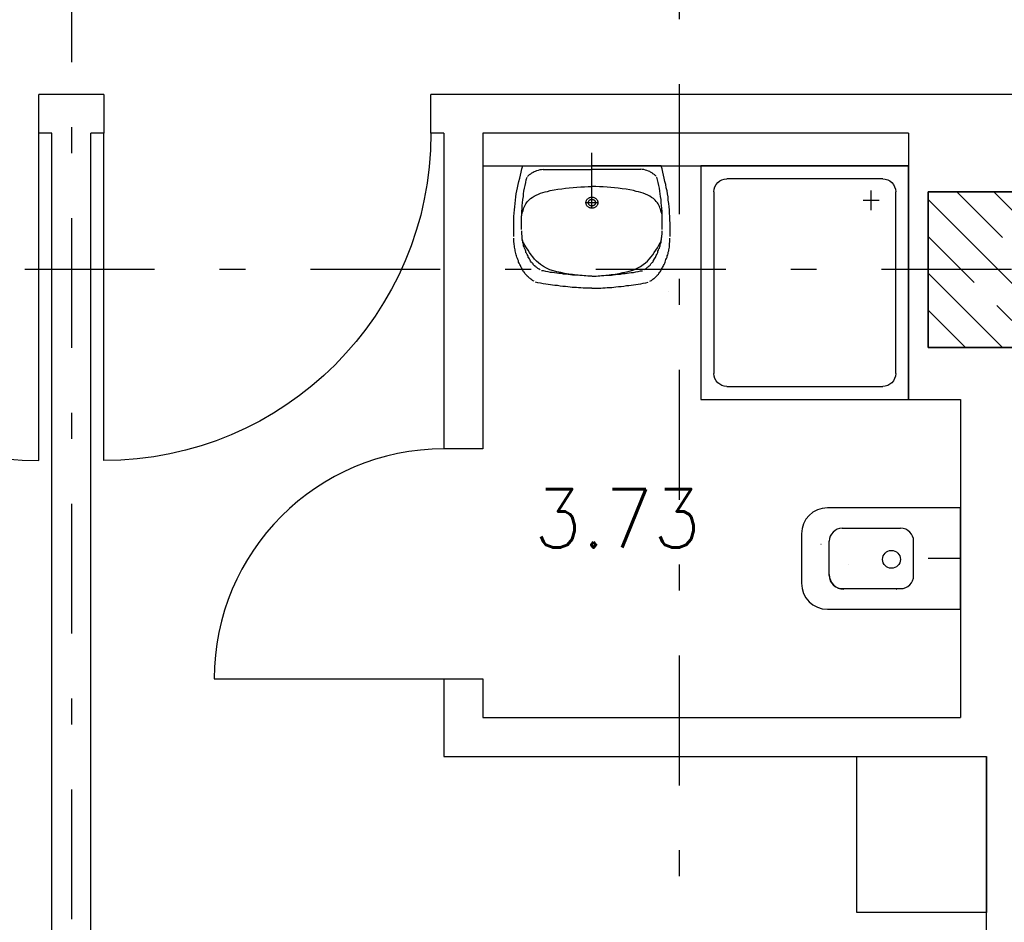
# Model space of a CAD drawing. Extents: x -1702.1 to -1638.5, y 1185.1 to 1220.8.
# Tile 14 of 50: x -1683.2 to -1679.4, y 1195.4 to 1198.9. Entities that reach past the tile are written whole.
import ezdxf
from ezdxf.enums import TextEntityAlignment as Align

# ---------------------------------------------------------------- set-up
doc = ezdxf.new("R2010")
doc.units = 0
doc.header["$MEASUREMENT"] = 0
doc.linetypes.add('DASHDOT', pattern=[1, 0.5, -0.25, 0, -0.25])
doc.linetypes.add('HIDDEN', pattern=[0.375, 0.25, -0.125])
doc.layers.get('0').update_dxf_attribs({"linetype": 'CONTINUOUS'})
for name, color, linetype in [('13', 94, 'CONTINUOUS'), ('18', 5, 'CONTINUOUS'), ('3', 6, 'CONTINUOUS'), ('45', 132, 'CONTINUOUS'), ('48', 33, 'CONTINUOUS'), ('54', 253, 'CONTINUOUS'), ('8', 1, 'CONTINUOUS')]:
    doc.layers.add(name, color=color, linetype=linetype)
doc.styles.add('ROMANS', font='ROMANS', dxfattribs={"height": 0.2})

msp = doc.modelspace()

# ---------------------------------------------------------------- linework, layer by layer
at = {"linetype": 'Continuous'}
for p, q in [((-1680.9716, 1198.16028, 0.21561), (-1680.9716, 1198.35284, 0.21561)), ((-1679.5516, 1196.78988, 0.21561), (-1679.67603, 1196.78988, 0.21561))]:
    msp.add_line(p, q, dxfattribs=at)
at = {"linetype": 'Continuous', "elevation": 0.21561}
msp.add_lwpolyline([(-1680.6776, 1197.81701), (-1680.6776, 1197.81701), (-1680.6776, 1197.81701), (-1680.6776, 1197.81701)], close=True, dxfattribs=at)
at = {"layer": '13', "linetype": 'Continuous'}
for p, q in [((-1682.8516, 1198.57739, 0.21561), (-1683.1016, 1198.57739, 0.21561)), ((-1677.1616, 1198.57739, 0.21561), (-1681.5916, 1198.57739, 0.21561)), ((-1683.0516, 1198.42739, 0.21561), (-1683.1016, 1198.42739, 0.21561)), ((-1683.0516, 1188.89239, 0.0206), (-1683.0516, 1198.42739, 0.0206)), ((-1682.9016, 1188.89239, 0.0206), (-1682.9016, 1198.42739, 0.0206)), ((-1682.8516, 1198.42739, 0.21561), (-1682.9016, 1198.42739, 0.21561)), ((-1681.5416, 1198.42739, 0.21561), (-1681.5916, 1198.42739, 0.21561)), ((-1681.5416, 1198.42739, 0.21561), (-1681.5416, 1197.21239, 0.21561)), ((-1679.7516, 1198.42739, 0.21561), (-1681.3916, 1198.42739, 0.21561)), ((-1681.3916, 1198.42739, 0.21561), (-1681.3916, 1197.21239, 0.21561)), ((-1679.7516, 1198.42739, 0.21561), (-1679.7516, 1197.40239, 0.21561)), ((-1681.3916, 1198.30239, 0.21561), (-1679.7516, 1198.30239, 0.21561)), ((-1679.7516, 1197.40239, 0.21561), (-1679.5516, 1197.40239, 0.21561)), ((-1679.5516, 1197.40239, 0.21561), (-1679.5516, 1196.17739, 0.21561)), ((-1681.5416, 1196.32739, 0.21561), (-1681.5416, 1196.02739, 0.21561)), ((-1681.3916, 1196.32739, 0.21561), (-1681.3916, 1196.17739, 0.21561)), ((-1681.3916, 1196.17739, 0.21561), (-1679.5516, 1196.17739, 0.21561)), ((-1681.5416, 1196.02739, 0.21561), (-1679.4516, 1196.02739, 0.21561)), ((-1679.4516, 1191.43184, 0.0206), (-1679.4516, 1196.02739, 0.0206))]:
    msp.add_line(p, q, dxfattribs=at)
at = {"layer": '13', "linetype": 'Continuous', "elevation": 0.21561}
for points in [[(-1683.1016, 1198.42739), (-1683.1016, 1198.42739), (-1683.1016, 1198.42739), (-1683.1016, 1198.57739)], [(-1682.8516, 1198.57739), (-1682.8516, 1198.42739), (-1682.8516, 1198.42739), (-1682.8516, 1198.42739)], [(-1681.5916, 1198.42739), (-1681.5916, 1198.42739), (-1681.5916, 1198.42739), (-1681.5916, 1198.57739)], [(-1681.3916, 1197.21239), (-1681.5416, 1197.21239), (-1681.5416, 1197.21239), (-1681.5416, 1197.21239)], [(-1681.5416, 1196.32739), (-1681.5416, 1196.32739), (-1681.5416, 1196.32739), (-1681.3916, 1196.32739)]]:
    msp.add_lwpolyline(points, dxfattribs=at)
at = {"layer": '18', "linetype": 'Continuous'}
for p, q in [((-1683.1016, 1197.16739, 0.21561), (-1683.1016, 1198.42739, 0.21561)), ((-1682.8516, 1197.16739, 0.21561), (-1682.8516, 1198.42739, 0.21561)), ((-1682.4266, 1196.32739, 0.21561), (-1681.5416, 1196.32739, 0.21561))]:
    msp.add_line(p, q, dxfattribs=at)
for centre, radius, start, end in [((-1683.1016, 1198.42739, 0.215612), 1.26, 180, 270), ((-1681.5416, 1196.32739, 0.215612), 0.885, 90, 180)]:
    msp.add_arc(centre, radius, start, end, dxfattribs=at)
at = {"layer": '18', "linetype": 'Continuous', "extrusion": (0, 0, -1)}
msp.add_arc((1682.8516, 1198.42739, -0.215612), 1.26, 180, 270, dxfattribs=at)
at = {"layer": '3', "linetype": 'Continuous', "elevation": 0.0206}
for points in [[(-1679.0766, 1198.20239), (-1679.0766, 1197.60239), (-1679.6766, 1197.60239), (-1679.6766, 1198.20239)], [(-1679.6766, 1198.20239), (-1679.6766, 1197.60239), (-1679.0766, 1197.60239), (-1679.0766, 1198.20239)]]:
    msp.add_lwpolyline(points, close=True, dxfattribs=at)
at = {"layer": '45', "linetype": 'Continuous'}
for p, q in [((-1680.9716, 1198.33118, 0.21561), (-1680.97161, 1198.33118, 0.21561)), ((-1681.24678, 1198.26617, 0.21561), (-1681.24476, 1198.27824, 0.21561)), ((-1681.24476, 1198.27824, 0.21561), (-1681.24175, 1198.29032, 0.21561)), ((-1681.24175, 1198.29032, 0.21561), (-1681.23773, 1198.30239, 0.21561)), ((-1681.23773, 1198.30239, 0.21561), (-1680.9716, 1198.30239, 0.21561)), ((-1681.2066, 1198.27174, 0.21561), (-1681.20459, 1198.2736, 0.21561)), ((-1681.20459, 1198.2736, 0.21561), (-1681.20259, 1198.27545, 0.21561)), ((-1681.20259, 1198.27545, 0.21561), (-1681.19958, 1198.27638, 0.21561)), ((-1681.19958, 1198.27638, 0.21561), (-1681.19756, 1198.27824, 0.21561)), ((-1681.19756, 1198.27824, 0.21561), (-1681.19455, 1198.2801, 0.21561)), ((-1681.19455, 1198.2801, 0.21561), (-1681.18953, 1198.28196, 0.21561)), ((-1681.18953, 1198.28196, 0.21561), (-1681.1835, 1198.28474, 0.21561)), ((-1681.1835, 1198.28474, 0.21561), (-1681.17748, 1198.28567, 0.21561)), ((-1681.17748, 1198.28567, 0.21561), (-1681.17145, 1198.28753, 0.21561)), ((-1681.17145, 1198.28753, 0.21561), (-1681.16543, 1198.28846, 0.21561)), ((-1681.16543, 1198.28846, 0.21561), (-1681.1594, 1198.28939, 0.21561)), ((-1681.1594, 1198.28846, 0.21561), (-1680.9716, 1198.28846, 0.21561)), ((-1680.70545, 1198.30239, 0.21561), (-1680.9716, 1198.30239, 0.21561)), ((-1680.7838, 1198.28846, 0.21561), (-1680.9716, 1198.28846, 0.21561)), ((-1680.77777, 1198.28846, 0.21561), (-1680.7838, 1198.28939, 0.21561)), ((-1680.77174, 1198.28753, 0.21561), (-1680.77777, 1198.28846, 0.21561)), ((-1680.76571, 1198.28567, 0.21561), (-1680.77174, 1198.28753, 0.21561)), ((-1680.75968, 1198.28474, 0.21561), (-1680.76571, 1198.28567, 0.21561)), ((-1680.75367, 1198.28196, 0.21561), (-1680.75968, 1198.28474, 0.21561)), ((-1680.74864, 1198.2801, 0.21561), (-1680.75367, 1198.28196, 0.21561)), ((-1680.74563, 1198.27824, 0.21561), (-1680.74864, 1198.2801, 0.21561)), ((-1680.74362, 1198.27638, 0.21561), (-1680.74563, 1198.27824, 0.21561)), ((-1680.74061, 1198.27545, 0.21561), (-1680.74362, 1198.27638, 0.21561)), ((-1680.7386, 1198.2736, 0.21561), (-1680.74061, 1198.27545, 0.21561)), ((-1680.7366, 1198.27174, 0.21561), (-1680.7386, 1198.2736, 0.21561)), ((-1680.70144, 1198.29032, 0.21561), (-1680.70545, 1198.30239, 0.21561)), ((-1680.69843, 1198.27824, 0.21561), (-1680.70144, 1198.29032, 0.21561)), ((-1680.69642, 1198.26617, 0.21561), (-1680.69843, 1198.27824, 0.21561)), ((-1679.7516, 1198.30239, 0.21561), (-1680.5516, 1198.30239, 0.21561)), ((-1680.5516, 1198.30239, 0.21561), (-1680.5516, 1197.40239, 0.21561)), ((-1679.7516, 1197.40239, 0.21561), (-1679.7516, 1198.30239, 0.21561)), ((-1681.2558, 1198.22994, 0.21561), (-1681.2528, 1198.24202, 0.21561)), ((-1681.2528, 1198.24202, 0.21561), (-1681.24979, 1198.25409, 0.21561)), ((-1681.24979, 1198.25409, 0.21561), (-1681.24678, 1198.26617, 0.21561)), ((-1681.22869, 1198.22623, 0.21561), (-1681.22669, 1198.23737, 0.21561)), ((-1681.22669, 1198.23737, 0.21561), (-1681.22468, 1198.24852, 0.21561)), ((-1681.22468, 1198.24852, 0.21561), (-1681.22166, 1198.25874, 0.21561)), ((-1681.21966, 1198.26152, 0.21561), (-1681.21765, 1198.26339, 0.21561)), ((-1681.21765, 1198.26339, 0.21561), (-1681.21565, 1198.26525, 0.21561)), ((-1681.21565, 1198.26525, 0.21561), (-1681.21363, 1198.2671, 0.21561)), ((-1681.21363, 1198.2671, 0.21561), (-1681.21162, 1198.26895, 0.21561)), ((-1681.21162, 1198.26895, 0.21561), (-1681.20962, 1198.26988, 0.21561)), ((-1681.20962, 1198.26988, 0.21561), (-1681.2066, 1198.27174, 0.21561)), ((-1680.73358, 1198.26988, 0.21561), (-1680.7366, 1198.27174, 0.21561)), ((-1680.73157, 1198.26895, 0.21561), (-1680.73358, 1198.26988, 0.21561)), ((-1680.72956, 1198.2671, 0.21561), (-1680.73157, 1198.26895, 0.21561)), ((-1680.72755, 1198.26525, 0.21561), (-1680.72956, 1198.2671, 0.21561)), ((-1680.72554, 1198.26339, 0.21561), (-1680.72755, 1198.26525, 0.21561)), ((-1680.72354, 1198.26152, 0.21561), (-1680.72554, 1198.26339, 0.21561)), ((-1680.71851, 1198.24852, 0.21561), (-1680.72153, 1198.25874, 0.21561)), ((-1680.71651, 1198.23737, 0.21561), (-1680.71851, 1198.24852, 0.21561)), ((-1680.7145, 1198.22623, 0.21561), (-1680.71651, 1198.23737, 0.21561)), ((-1680.69341, 1198.25409, 0.21561), (-1680.69642, 1198.26617, 0.21561)), ((-1680.6904, 1198.24202, 0.21561), (-1680.69341, 1198.25409, 0.21561)), ((-1680.68739, 1198.22994, 0.21561), (-1680.6904, 1198.24202, 0.21561)), ((-1679.8516, 1198.25239, 0.21561), (-1680.4516, 1198.25239, 0.21561)), ((-1681.26284, 1198.19372, 0.21561), (-1681.26082, 1198.20579, 0.21561)), ((-1681.26082, 1198.20579, 0.21561), (-1681.25781, 1198.21787, 0.21561)), ((-1681.25781, 1198.21787, 0.21561), (-1681.2558, 1198.22994, 0.21561)), ((-1681.23472, 1198.19465, 0.21561), (-1681.23372, 1198.20487, 0.21561)), ((-1681.23372, 1198.20487, 0.21561), (-1681.23171, 1198.21601, 0.21561)), ((-1681.23171, 1198.21601, 0.21561), (-1681.22869, 1198.22623, 0.21561)), ((-1681.17748, 1198.19279, 0.21561), (-1681.16945, 1198.19652, 0.21561)), ((-1681.16945, 1198.19652, 0.21561), (-1681.1604, 1198.1993, 0.21561)), ((-1681.1604, 1198.1993, 0.21561), (-1681.15136, 1198.20208, 0.21561)), ((-1681.15136, 1198.20208, 0.21561), (-1681.14233, 1198.20394, 0.21561)), ((-1681.14233, 1198.20394, 0.21561), (-1681.13229, 1198.20672, 0.21561)), ((-1681.13229, 1198.20672, 0.21561), (-1681.11721, 1198.20951, 0.21561)), ((-1681.11721, 1198.20951, 0.21561), (-1681.10316, 1198.2123, 0.21561)), ((-1681.10316, 1198.2123, 0.21561), (-1681.08809, 1198.21415, 0.21561)), ((-1681.08809, 1198.21415, 0.21561), (-1681.07303, 1198.21601, 0.21561)), ((-1681.07303, 1198.21601, 0.21561), (-1681.05897, 1198.21787, 0.21561)), ((-1681.05897, 1198.21787, 0.21561), (-1681.04389, 1198.2188, 0.21561)), ((-1681.04389, 1198.2188, 0.21561), (-1681.02985, 1198.21973, 0.21561)), ((-1681.02985, 1198.21973, 0.21561), (-1681.01479, 1198.22066, 0.21561)), ((-1681.01479, 1198.22066, 0.21561), (-1681.00072, 1198.22158, 0.21561)), ((-1681.00072, 1198.22158, 0.21561), (-1680.98666, 1198.22251, 0.21561)), ((-1680.98666, 1198.22251, 0.21561), (-1680.9716, 1198.22251, 0.21561)), ((-1680.95653, 1198.22251, 0.21561), (-1680.9716, 1198.22251, 0.21561)), ((-1680.94247, 1198.22158, 0.21561), (-1680.95653, 1198.22251, 0.21561)), ((-1680.92841, 1198.22066, 0.21561), (-1680.94247, 1198.22158, 0.21561)), ((-1680.91334, 1198.21973, 0.21561), (-1680.92841, 1198.22066, 0.21561)), ((-1680.8993, 1198.2188, 0.21561), (-1680.91334, 1198.21973, 0.21561)), ((-1680.88423, 1198.21787, 0.21561), (-1680.8993, 1198.2188, 0.21561)), ((-1680.87016, 1198.21601, 0.21561), (-1680.88423, 1198.21787, 0.21561)), ((-1680.8551, 1198.21415, 0.21561), (-1680.87016, 1198.21601, 0.21561)), ((-1680.84003, 1198.2123, 0.21561), (-1680.8551, 1198.21415, 0.21561)), ((-1680.82598, 1198.20951, 0.21561), (-1680.84003, 1198.2123, 0.21561)), ((-1680.81091, 1198.20672, 0.21561), (-1680.82598, 1198.20951, 0.21561)), ((-1680.80087, 1198.20394, 0.21561), (-1680.81091, 1198.20672, 0.21561)), ((-1680.79183, 1198.20208, 0.21561), (-1680.80087, 1198.20394, 0.21561)), ((-1680.78278, 1198.1993, 0.21561), (-1680.79183, 1198.20208, 0.21561)), ((-1680.77375, 1198.19652, 0.21561), (-1680.78278, 1198.1993, 0.21561)), ((-1680.76571, 1198.19279, 0.21561), (-1680.77375, 1198.19652, 0.21561)), ((-1680.71148, 1198.21601, 0.21561), (-1680.7145, 1198.22623, 0.21561)), ((-1680.70947, 1198.20487, 0.21561), (-1680.71148, 1198.21601, 0.21561)), ((-1680.70847, 1198.19465, 0.21561), (-1680.70947, 1198.20487, 0.21561)), ((-1680.68538, 1198.21787, 0.21561), (-1680.68739, 1198.22994, 0.21561)), ((-1680.68237, 1198.20579, 0.21561), (-1680.68538, 1198.21787, 0.21561)), ((-1680.68036, 1198.19372, 0.21561), (-1680.68237, 1198.20579, 0.21561)), ((-1680.5016, 1198.20239, 0.21561), (-1680.5016, 1197.50239, 0.21561)), ((-1679.89559, 1198.13139, 0.21561), (-1679.89559, 1198.20739, 0.21561)), ((-1679.8016, 1197.50239, 0.21561), (-1679.8016, 1198.20239, 0.21561)), ((-1681.26786, 1198.1575, 0.21561), (-1681.26586, 1198.1705, 0.21561)), ((-1681.26586, 1198.1705, 0.21561), (-1681.26484, 1198.18257, 0.21561)), ((-1681.26484, 1198.18257, 0.21561), (-1681.26284, 1198.19372, 0.21561)), ((-1681.23975, 1198.14914, 0.21561), (-1681.23875, 1198.16028, 0.21561)), ((-1681.23875, 1198.16028, 0.21561), (-1681.23773, 1198.17236, 0.21561)), ((-1681.23773, 1198.17236, 0.21561), (-1681.23573, 1198.1835, 0.21561)), ((-1681.23573, 1198.1835, 0.21561), (-1681.23472, 1198.19465, 0.21561)), ((-1681.22669, 1198.15564, 0.21561), (-1681.22368, 1198.16028, 0.21561)), ((-1681.22368, 1198.16028, 0.21561), (-1681.21966, 1198.16493, 0.21561)), ((-1681.21966, 1198.16493, 0.21561), (-1681.21463, 1198.1705, 0.21561)), ((-1681.21463, 1198.1705, 0.21561), (-1681.20861, 1198.17607, 0.21561)), ((-1681.20861, 1198.17607, 0.21561), (-1681.20158, 1198.18072, 0.21561)), ((-1681.20158, 1198.18072, 0.21561), (-1681.19455, 1198.18536, 0.21561)), ((-1681.19455, 1198.18536, 0.21561), (-1681.18652, 1198.18908, 0.21561)), ((-1681.18652, 1198.18908, 0.21561), (-1681.17748, 1198.19279, 0.21561)), ((-1680.94649, 1198.16028, 0.21561), (-1680.9967, 1198.16028, 0.21561)), ((-1680.9716, 1198.14264, 0.21561), (-1680.9716, 1198.1835, 0.21561)), ((-1680.75668, 1198.18908, 0.21561), (-1680.76571, 1198.19279, 0.21561)), ((-1680.74864, 1198.18536, 0.21561), (-1680.75668, 1198.18908, 0.21561)), ((-1680.74161, 1198.18072, 0.21561), (-1680.74864, 1198.18536, 0.21561)), ((-1680.73458, 1198.17607, 0.21561), (-1680.74161, 1198.18072, 0.21561)), ((-1680.72855, 1198.1705, 0.21561), (-1680.73458, 1198.17607, 0.21561)), ((-1680.72354, 1198.16493, 0.21561), (-1680.72855, 1198.1705, 0.21561)), ((-1680.71951, 1198.16028, 0.21561), (-1680.72354, 1198.16493, 0.21561)), ((-1680.71651, 1198.15564, 0.21561), (-1680.71951, 1198.16028, 0.21561)), ((-1680.70747, 1198.1835, 0.21561), (-1680.70847, 1198.19465, 0.21561)), ((-1680.70545, 1198.17236, 0.21561), (-1680.70747, 1198.1835, 0.21561)), ((-1680.70445, 1198.16028, 0.21561), (-1680.70545, 1198.17236, 0.21561)), ((-1680.70345, 1198.14914, 0.21561), (-1680.70445, 1198.16028, 0.21561)), ((-1680.67835, 1198.18257, 0.21561), (-1680.68036, 1198.19372, 0.21561)), ((-1680.67734, 1198.1705, 0.21561), (-1680.67835, 1198.18257, 0.21561)), ((-1680.67533, 1198.1575, 0.21561), (-1680.67734, 1198.1705, 0.21561)), ((-1679.8656, 1198.16839, 0.21561), (-1679.9266, 1198.16839, 0.21561)), ((-1681.27088, 1198.11942, 0.21561), (-1681.26988, 1198.13242, 0.21561)), ((-1681.26988, 1198.13242, 0.21561), (-1681.26886, 1198.14449, 0.21561)), ((-1681.26886, 1198.14449, 0.21561), (-1681.26786, 1198.1575, 0.21561)), ((-1681.24175, 1198.12592, 0.21561), (-1681.24075, 1198.13799, 0.21561)), ((-1681.24175, 1198.11477, 0.21561), (-1681.24175, 1198.12592, 0.21561)), ((-1681.24075, 1198.13799, 0.21561), (-1681.23975, 1198.14914, 0.21561)), ((-1681.24075, 1198.11849, 0.21561), (-1681.23875, 1198.12406, 0.21561)), ((-1681.23875, 1198.12406, 0.21561), (-1681.23673, 1198.12963, 0.21561)), ((-1681.23673, 1198.12963, 0.21561), (-1681.23573, 1198.13521, 0.21561)), ((-1681.23573, 1198.13521, 0.21561), (-1681.23372, 1198.14078, 0.21561)), ((-1681.23372, 1198.14078, 0.21561), (-1681.23171, 1198.14542, 0.21561)), ((-1681.23171, 1198.14542, 0.21561), (-1681.22869, 1198.151, 0.21561)), ((-1681.22869, 1198.151, 0.21561), (-1681.22669, 1198.15564, 0.21561)), ((-1680.7145, 1198.151, 0.21561), (-1680.71651, 1198.15564, 0.21561)), ((-1680.71148, 1198.14542, 0.21561), (-1680.7145, 1198.151, 0.21561)), ((-1680.70947, 1198.14078, 0.21561), (-1680.71148, 1198.14542, 0.21561)), ((-1680.70747, 1198.13521, 0.21561), (-1680.70947, 1198.14078, 0.21561)), ((-1680.70646, 1198.12963, 0.21561), (-1680.70747, 1198.13521, 0.21561)), ((-1680.70445, 1198.12406, 0.21561), (-1680.70646, 1198.12963, 0.21561)), ((-1680.70244, 1198.11849, 0.21561), (-1680.70445, 1198.12406, 0.21561)), ((-1680.70244, 1198.13799, 0.21561), (-1680.70345, 1198.14914, 0.21561)), ((-1680.70144, 1198.12592, 0.21561), (-1680.70244, 1198.13799, 0.21561)), ((-1680.70144, 1198.11477, 0.21561), (-1680.70144, 1198.12592, 0.21561)), ((-1680.67432, 1198.14449, 0.21561), (-1680.67533, 1198.1575, 0.21561)), ((-1680.67332, 1198.13242, 0.21561), (-1680.67432, 1198.14449, 0.21561)), ((-1680.67231, 1198.11942, 0.21561), (-1680.67332, 1198.13242, 0.21561)), ((-1681.27289, 1198.08134, 0.21561), (-1681.27188, 1198.09341, 0.21561)), ((-1681.27188, 1198.10641, 0.21561), (-1681.27088, 1198.11942, 0.21561)), ((-1681.27188, 1198.09341, 0.21561), (-1681.27188, 1198.10641, 0.21561)), ((-1681.24276, 1198.10363, 0.21561), (-1681.24175, 1198.11477, 0.21561)), ((-1681.24276, 1198.10734, 0.21561), (-1681.24175, 1198.11291, 0.21561)), ((-1681.24276, 1198.09155, 0.21561), (-1681.24276, 1198.10363, 0.21561)), ((-1681.24276, 1198.08041, 0.21561), (-1681.24276, 1198.09155, 0.21561)), ((-1681.24175, 1198.11291, 0.21561), (-1681.24075, 1198.11849, 0.21561)), ((-1680.70144, 1198.11291, 0.21561), (-1680.70244, 1198.11849, 0.21561)), ((-1680.70044, 1198.10363, 0.21561), (-1680.70144, 1198.11477, 0.21561)), ((-1680.70044, 1198.10734, 0.21561), (-1680.70144, 1198.11291, 0.21561)), ((-1680.70044, 1198.09155, 0.21561), (-1680.70044, 1198.10363, 0.21561)), ((-1680.70044, 1198.08041, 0.21561), (-1680.70044, 1198.09155, 0.21561)), ((-1680.67131, 1198.10641, 0.21561), (-1680.67231, 1198.11942, 0.21561)), ((-1680.67131, 1198.09341, 0.21561), (-1680.67131, 1198.10641, 0.21561)), ((-1680.67031, 1198.08134, 0.21561), (-1680.67131, 1198.09341, 0.21561)), ((-1681.27289, 1198.06834, 0.21561), (-1681.27289, 1198.08134, 0.21561)), ((-1681.27289, 1198.05533, 0.21561), (-1681.27289, 1198.06834, 0.21561)), ((-1681.27289, 1198.04233, 0.21561), (-1681.27289, 1198.05533, 0.21561)), ((-1681.24276, 1198.06834, 0.21561), (-1681.24276, 1198.08041, 0.21561)), ((-1681.24276, 1198.05719, 0.21561), (-1681.24276, 1198.06834, 0.21561)), ((-1681.24175, 1198.04697, 0.21561), (-1681.24175, 1198.05161, 0.21561)), ((-1681.24175, 1198.04233, 0.21561), (-1681.24175, 1198.04697, 0.21561)), ((-1680.70144, 1198.04697, 0.21561), (-1680.70144, 1198.05161, 0.21561)), ((-1680.70144, 1198.04233, 0.21561), (-1680.70144, 1198.04697, 0.21561)), ((-1680.70044, 1198.06834, 0.21561), (-1680.70044, 1198.08041, 0.21561)), ((-1680.70044, 1198.05719, 0.21561), (-1680.70044, 1198.06834, 0.21561)), ((-1680.67031, 1198.06834, 0.21561), (-1680.67031, 1198.08134, 0.21561)), ((-1680.67031, 1198.05533, 0.21561), (-1680.67031, 1198.06834, 0.21561)), ((-1680.67031, 1198.04233, 0.21561), (-1680.67031, 1198.05533, 0.21561)), ((-1681.27289, 1198.03025, 0.21561), (-1681.27289, 1198.04233, 0.21561)), ((-1681.27188, 1198.01818, 0.21561), (-1681.27188, 1198.02375, 0.21561)), ((-1681.27188, 1198.01353, 0.21561), (-1681.27188, 1198.01818, 0.21561)), ((-1681.27188, 1198.00889, 0.21561), (-1681.27188, 1198.01353, 0.21561)), ((-1681.27088, 1198.00332, 0.21561), (-1681.27188, 1198.00889, 0.21561)), ((-1681.24175, 1198.03861, 0.21561), (-1681.24175, 1198.04233, 0.21561)), ((-1681.24075, 1198.03304, 0.21561), (-1681.24175, 1198.03861, 0.21561)), ((-1681.24075, 1198.02932, 0.21561), (-1681.24075, 1198.03304, 0.21561)), ((-1681.23975, 1198.02468, 0.21561), (-1681.24075, 1198.02932, 0.21561)), ((-1681.23975, 1198.02003, 0.21561), (-1681.23975, 1198.02468, 0.21561)), ((-1681.23875, 1198.01539, 0.21561), (-1681.23975, 1198.02003, 0.21561)), ((-1681.23472, 1198.0061, 0.21561), (-1681.23975, 1198.01632, 0.21561)), ((-1681.23773, 1198.01168, 0.21561), (-1681.23875, 1198.01539, 0.21561)), ((-1681.23773, 1198.00703, 0.21561), (-1681.23773, 1198.01168, 0.21561)), ((-1681.23573, 1198.00332, 0.21561), (-1681.23773, 1198.00703, 0.21561)), ((-1680.70847, 1198.0061, 0.21561), (-1680.70345, 1198.01632, 0.21561)), ((-1680.70747, 1198.00332, 0.21561), (-1680.70545, 1198.00703, 0.21561)), ((-1680.70545, 1198.01168, 0.21561), (-1680.70445, 1198.01539, 0.21561)), ((-1680.70545, 1198.00703, 0.21561), (-1680.70545, 1198.01168, 0.21561)), ((-1680.70445, 1198.01539, 0.21561), (-1680.70345, 1198.02003, 0.21561)), ((-1680.70345, 1198.02468, 0.21561), (-1680.70244, 1198.02932, 0.21561)), ((-1680.70345, 1198.02003, 0.21561), (-1680.70345, 1198.02468, 0.21561)), ((-1680.70244, 1198.03304, 0.21561), (-1680.70144, 1198.03861, 0.21561)), ((-1680.70244, 1198.02932, 0.21561), (-1680.70244, 1198.03304, 0.21561)), ((-1680.70144, 1198.03861, 0.21561), (-1680.70144, 1198.04233, 0.21561)), ((-1680.67231, 1198.00332, 0.21561), (-1680.67131, 1198.00889, 0.21561)), ((-1680.67131, 1198.01818, 0.21561), (-1680.67131, 1198.02375, 0.21561)), ((-1680.67131, 1198.01353, 0.21561), (-1680.67131, 1198.01818, 0.21561)), ((-1680.67131, 1198.00889, 0.21561), (-1680.67131, 1198.01353, 0.21561)), ((-1680.67031, 1198.03025, 0.21561), (-1680.67031, 1198.04233, 0.21561)), ((-1681.27088, 1197.99867, 0.21561), (-1681.27088, 1198.00332, 0.21561)), ((-1681.26988, 1197.99403, 0.21561), (-1681.27088, 1197.99867, 0.21561)), ((-1681.26988, 1197.98846, 0.21561), (-1681.26988, 1197.99403, 0.21561)), ((-1681.26886, 1197.98381, 0.21561), (-1681.26988, 1197.98846, 0.21561)), ((-1681.26786, 1197.97917, 0.21561), (-1681.26886, 1197.98381, 0.21561)), ((-1681.26786, 1197.97452, 0.21561), (-1681.26786, 1197.97917, 0.21561)), ((-1681.26586, 1197.96988, 0.21561), (-1681.26786, 1197.97452, 0.21561)), ((-1681.26484, 1197.96431, 0.21561), (-1681.26586, 1197.96988, 0.21561)), ((-1681.23472, 1197.99867, 0.21561), (-1681.23573, 1198.00332, 0.21561)), ((-1681.2297, 1197.99681, 0.21561), (-1681.23472, 1198.0061, 0.21561)), ((-1681.23472, 1197.99403, 0.21561), (-1681.23472, 1197.99867, 0.21561)), ((-1681.23272, 1197.99031, 0.21561), (-1681.23472, 1197.99403, 0.21561)), ((-1681.23171, 1197.98567, 0.21561), (-1681.23272, 1197.99031, 0.21561)), ((-1681.2297, 1197.98195, 0.21561), (-1681.23171, 1197.98567, 0.21561)), ((-1681.22368, 1197.9866, 0.21561), (-1681.2297, 1197.99681, 0.21561)), ((-1681.22769, 1197.97731, 0.21561), (-1681.2297, 1197.98195, 0.21561)), ((-1681.22569, 1197.97359, 0.21561), (-1681.22769, 1197.97731, 0.21561)), ((-1681.22569, 1197.96895, 0.21561), (-1681.22569, 1197.97359, 0.21561)), ((-1681.22368, 1197.96524, 0.21561), (-1681.22569, 1197.96895, 0.21561)), ((-1681.21765, 1197.97731, 0.21561), (-1681.22368, 1197.9866, 0.21561)), ((-1681.21162, 1197.96802, 0.21561), (-1681.21765, 1197.97731, 0.21561)), ((-1680.73157, 1197.96802, 0.21561), (-1680.72554, 1197.97731, 0.21561)), ((-1680.72554, 1197.97731, 0.21561), (-1680.71951, 1197.9866, 0.21561)), ((-1680.71951, 1197.9866, 0.21561), (-1680.7135, 1197.99681, 0.21561)), ((-1680.71951, 1197.96524, 0.21561), (-1680.71751, 1197.96895, 0.21561)), ((-1680.71751, 1197.97359, 0.21561), (-1680.7155, 1197.97731, 0.21561)), ((-1680.71751, 1197.96895, 0.21561), (-1680.71751, 1197.97359, 0.21561)), ((-1680.7155, 1197.97731, 0.21561), (-1680.7135, 1197.98195, 0.21561)), ((-1680.7135, 1197.99681, 0.21561), (-1680.70847, 1198.0061, 0.21561)), ((-1680.7135, 1197.98195, 0.21561), (-1680.71148, 1197.98567, 0.21561)), ((-1680.71148, 1197.98567, 0.21561), (-1680.71048, 1197.99031, 0.21561)), ((-1680.71048, 1197.99031, 0.21561), (-1680.70847, 1197.99403, 0.21561)), ((-1680.70847, 1197.99867, 0.21561), (-1680.70747, 1198.00332, 0.21561)), ((-1680.70847, 1197.99403, 0.21561), (-1680.70847, 1197.99867, 0.21561)), ((-1680.67835, 1197.96431, 0.21561), (-1680.67734, 1197.96988, 0.21561)), ((-1680.67734, 1197.96988, 0.21561), (-1680.67533, 1197.97452, 0.21561)), ((-1680.67533, 1197.97917, 0.21561), (-1680.67432, 1197.98381, 0.21561)), ((-1680.67533, 1197.97452, 0.21561), (-1680.67533, 1197.97917, 0.21561)), ((-1680.67432, 1197.98381, 0.21561), (-1680.67332, 1197.98846, 0.21561)), ((-1680.67332, 1197.99403, 0.21561), (-1680.67231, 1197.99867, 0.21561)), ((-1680.67332, 1197.98846, 0.21561), (-1680.67332, 1197.99403, 0.21561)), ((-1680.67231, 1197.99867, 0.21561), (-1680.67231, 1198.00332, 0.21561)), ((-1681.26384, 1197.95966, 0.21561), (-1681.26484, 1197.96431, 0.21561)), ((-1681.26182, 1197.95502, 0.21561), (-1681.26384, 1197.95966, 0.21561)), ((-1681.26082, 1197.95037, 0.21561), (-1681.26182, 1197.95502, 0.21561)), ((-1681.25881, 1197.94573, 0.21561), (-1681.26082, 1197.95037, 0.21561)), ((-1681.25681, 1197.94109, 0.21561), (-1681.25881, 1197.94573, 0.21561)), ((-1681.2548, 1197.93644, 0.21561), (-1681.25681, 1197.94109, 0.21561)), ((-1681.25381, 1197.9318, 0.21561), (-1681.2548, 1197.93644, 0.21561)), ((-1681.25179, 1197.92715, 0.21561), (-1681.25381, 1197.9318, 0.21561)), ((-1681.22166, 1197.96059, 0.21561), (-1681.22368, 1197.96524, 0.21561)), ((-1681.21866, 1197.95688, 0.21561), (-1681.22166, 1197.96059, 0.21561)), ((-1681.21765, 1197.95316, 0.21561), (-1681.21866, 1197.95688, 0.21561)), ((-1681.21665, 1197.94945, 0.21561), (-1681.21765, 1197.95316, 0.21561)), ((-1681.21463, 1197.94759, 0.21561), (-1681.21665, 1197.94945, 0.21561)), ((-1681.21263, 1197.94387, 0.21561), (-1681.21463, 1197.94759, 0.21561)), ((-1681.21062, 1197.94016, 0.21561), (-1681.21263, 1197.94387, 0.21561)), ((-1681.2056, 1197.95966, 0.21561), (-1681.21162, 1197.96802, 0.21561)), ((-1681.20962, 1197.9383, 0.21561), (-1681.21062, 1197.94016, 0.21561)), ((-1681.20761, 1197.93458, 0.21561), (-1681.20962, 1197.9383, 0.21561)), ((-1681.2056, 1197.9318, 0.21561), (-1681.20761, 1197.93458, 0.21561)), ((-1681.19958, 1197.9513, 0.21561), (-1681.2056, 1197.95966, 0.21561)), ((-1681.20359, 1197.92994, 0.21561), (-1681.2056, 1197.9318, 0.21561)), ((-1681.19255, 1197.94294, 0.21561), (-1681.19958, 1197.9513, 0.21561)), ((-1681.18552, 1197.93551, 0.21561), (-1681.19255, 1197.94294, 0.21561)), ((-1681.17748, 1197.92808, 0.21561), (-1681.18552, 1197.93551, 0.21561)), ((-1680.76571, 1197.92808, 0.21561), (-1680.75768, 1197.93551, 0.21561)), ((-1680.75768, 1197.93551, 0.21561), (-1680.75065, 1197.94294, 0.21561)), ((-1680.75065, 1197.94294, 0.21561), (-1680.74362, 1197.9513, 0.21561)), ((-1680.74362, 1197.9513, 0.21561), (-1680.7376, 1197.95966, 0.21561)), ((-1680.7396, 1197.92994, 0.21561), (-1680.7376, 1197.9318, 0.21561)), ((-1680.7376, 1197.95966, 0.21561), (-1680.73157, 1197.96802, 0.21561)), ((-1680.7376, 1197.9318, 0.21561), (-1680.73558, 1197.93458, 0.21561)), ((-1680.73558, 1197.93458, 0.21561), (-1680.73358, 1197.9383, 0.21561)), ((-1680.73358, 1197.9383, 0.21561), (-1680.73257, 1197.94016, 0.21561)), ((-1680.73257, 1197.94016, 0.21561), (-1680.73057, 1197.94387, 0.21561)), ((-1680.73057, 1197.94387, 0.21561), (-1680.72855, 1197.94759, 0.21561)), ((-1680.72855, 1197.94759, 0.21561), (-1680.72654, 1197.94945, 0.21561)), ((-1680.72654, 1197.94945, 0.21561), (-1680.72554, 1197.95316, 0.21561)), ((-1680.72554, 1197.95316, 0.21561), (-1680.72454, 1197.95688, 0.21561)), ((-1680.72454, 1197.95688, 0.21561), (-1680.72153, 1197.96059, 0.21561)), ((-1680.72153, 1197.96059, 0.21561), (-1680.71951, 1197.96524, 0.21561)), ((-1680.6914, 1197.92715, 0.21561), (-1680.68938, 1197.9318, 0.21561)), ((-1680.68938, 1197.9318, 0.21561), (-1680.68839, 1197.93644, 0.21561)), ((-1680.68839, 1197.93644, 0.21561), (-1680.68639, 1197.94109, 0.21561)), ((-1680.68639, 1197.94109, 0.21561), (-1680.68438, 1197.94573, 0.21561)), ((-1680.68438, 1197.94573, 0.21561), (-1680.68237, 1197.95037, 0.21561)), ((-1680.68237, 1197.95037, 0.21561), (-1680.68136, 1197.95502, 0.21561)), ((-1680.68136, 1197.95502, 0.21561), (-1680.67935, 1197.95966, 0.21561)), ((-1680.67935, 1197.95966, 0.21561), (-1680.67835, 1197.96431, 0.21561)), ((-1681.24979, 1197.92251, 0.21561), (-1681.25179, 1197.92715, 0.21561)), ((-1681.24678, 1197.91787, 0.21561), (-1681.24979, 1197.92251, 0.21561)), ((-1681.24578, 1197.91415, 0.21561), (-1681.24678, 1197.91787, 0.21561)), ((-1681.24376, 1197.91044, 0.21561), (-1681.24578, 1197.91415, 0.21561)), ((-1681.24175, 1197.90765, 0.21561), (-1681.24376, 1197.91044, 0.21561)), ((-1681.23975, 1197.90393, 0.21561), (-1681.24175, 1197.90765, 0.21561)), ((-1681.23773, 1197.90022, 0.21561), (-1681.23975, 1197.90393, 0.21561)), ((-1681.23673, 1197.89743, 0.21561), (-1681.23773, 1197.90022, 0.21561)), ((-1681.23472, 1197.89372, 0.21561), (-1681.23673, 1197.89743, 0.21561)), ((-1681.23171, 1197.89093, 0.21561), (-1681.23472, 1197.89372, 0.21561)), ((-1681.20158, 1197.92715, 0.21561), (-1681.20359, 1197.92994, 0.21561)), ((-1681.19857, 1197.92437, 0.21561), (-1681.20158, 1197.92715, 0.21561)), ((-1681.19756, 1197.92251, 0.21561), (-1681.19857, 1197.92437, 0.21561)), ((-1681.19556, 1197.91972, 0.21561), (-1681.19756, 1197.92251, 0.21561)), ((-1681.19255, 1197.91694, 0.21561), (-1681.19556, 1197.91972, 0.21561)), ((-1681.18953, 1197.91508, 0.21561), (-1681.19255, 1197.91694, 0.21561)), ((-1681.18852, 1197.91322, 0.21561), (-1681.18953, 1197.91508, 0.21561)), ((-1681.18552, 1197.91136, 0.21561), (-1681.18852, 1197.91322, 0.21561)), ((-1681.1825, 1197.90951, 0.21561), (-1681.18552, 1197.91136, 0.21561)), ((-1681.18049, 1197.90672, 0.21561), (-1681.1825, 1197.90951, 0.21561)), ((-1681.17748, 1197.90579, 0.21561), (-1681.18049, 1197.90672, 0.21561)), ((-1681.16945, 1197.92251, 0.21561), (-1681.17748, 1197.92808, 0.21561)), ((-1681.17446, 1197.90393, 0.21561), (-1681.17748, 1197.90579, 0.21561)), ((-1681.17145, 1197.90208, 0.21561), (-1681.17446, 1197.90393, 0.21561)), ((-1681.1584, 1197.91415, 0.21561), (-1681.16945, 1197.92251, 0.21561)), ((-1681.1584, 1197.89743, 0.21561), (-1681.16643, 1197.89836, 0.21561)), ((-1681.14635, 1197.90765, 0.21561), (-1681.1584, 1197.91415, 0.21561)), ((-1681.14936, 1197.89558, 0.21561), (-1681.1584, 1197.89743, 0.21561)), ((-1681.14032, 1197.89372, 0.21561), (-1681.14936, 1197.89558, 0.21561)), ((-1681.13329, 1197.90208, 0.21561), (-1681.14635, 1197.90765, 0.21561)), ((-1681.13128, 1197.89186, 0.21561), (-1681.14032, 1197.89372, 0.21561)), ((-1681.12023, 1197.89743, 0.21561), (-1681.13329, 1197.90208, 0.21561)), ((-1681.10617, 1197.89372, 0.21561), (-1681.12023, 1197.89743, 0.21561)), ((-1681.0911, 1197.89093, 0.21561), (-1681.10617, 1197.89372, 0.21561)), ((-1680.85208, 1197.89093, 0.21561), (-1680.83703, 1197.89372, 0.21561)), ((-1680.83703, 1197.89372, 0.21561), (-1680.82296, 1197.89743, 0.21561)), ((-1680.82296, 1197.89743, 0.21561), (-1680.8099, 1197.90208, 0.21561)), ((-1680.81191, 1197.89186, 0.21561), (-1680.80287, 1197.89372, 0.21561)), ((-1680.8099, 1197.90208, 0.21561), (-1680.79685, 1197.90765, 0.21561)), ((-1680.80287, 1197.89372, 0.21561), (-1680.79384, 1197.89558, 0.21561)), ((-1680.79685, 1197.90765, 0.21561), (-1680.7848, 1197.91415, 0.21561)), ((-1680.79384, 1197.89558, 0.21561), (-1680.7848, 1197.89743, 0.21561)), ((-1680.7848, 1197.91415, 0.21561), (-1680.77375, 1197.92251, 0.21561)), ((-1680.7848, 1197.89743, 0.21561), (-1680.77677, 1197.89836, 0.21561)), ((-1680.77375, 1197.92251, 0.21561), (-1680.76571, 1197.92808, 0.21561)), ((-1680.77174, 1197.90208, 0.21561), (-1680.76873, 1197.90393, 0.21561)), ((-1680.76873, 1197.90393, 0.21561), (-1680.76571, 1197.90579, 0.21561)), ((-1680.76571, 1197.90579, 0.21561), (-1680.7627, 1197.90672, 0.21561)), ((-1680.7627, 1197.90672, 0.21561), (-1680.7607, 1197.90951, 0.21561)), ((-1680.7607, 1197.90951, 0.21561), (-1680.75768, 1197.91136, 0.21561)), ((-1680.75768, 1197.91136, 0.21561), (-1680.75467, 1197.91322, 0.21561)), ((-1680.75467, 1197.91322, 0.21561), (-1680.75367, 1197.91508, 0.21561)), ((-1680.75367, 1197.91508, 0.21561), (-1680.75065, 1197.91694, 0.21561)), ((-1680.75065, 1197.91694, 0.21561), (-1680.74764, 1197.91972, 0.21561)), ((-1680.74764, 1197.91972, 0.21561), (-1680.74563, 1197.92251, 0.21561)), ((-1680.74563, 1197.92251, 0.21561), (-1680.74463, 1197.92437, 0.21561)), ((-1680.74463, 1197.92437, 0.21561), (-1680.74161, 1197.92715, 0.21561)), ((-1680.74161, 1197.92715, 0.21561), (-1680.7396, 1197.92994, 0.21561)), ((-1680.71148, 1197.89093, 0.21561), (-1680.70847, 1197.89372, 0.21561)), ((-1680.70847, 1197.89372, 0.21561), (-1680.70646, 1197.89743, 0.21561)), ((-1680.70646, 1197.89743, 0.21561), (-1680.70545, 1197.90022, 0.21561)), ((-1680.70545, 1197.90022, 0.21561), (-1680.70345, 1197.90393, 0.21561)), ((-1680.70345, 1197.90393, 0.21561), (-1680.70144, 1197.90765, 0.21561)), ((-1680.70144, 1197.90765, 0.21561), (-1680.69943, 1197.91044, 0.21561)), ((-1680.69943, 1197.91044, 0.21561), (-1680.69742, 1197.91415, 0.21561)), ((-1680.69742, 1197.91415, 0.21561), (-1680.69642, 1197.91787, 0.21561)), ((-1680.69642, 1197.91787, 0.21561), (-1680.69341, 1197.92251, 0.21561)), ((-1680.69341, 1197.92251, 0.21561), (-1680.6914, 1197.92715, 0.21561)), ((-1681.2297, 1197.88814, 0.21561), (-1681.23171, 1197.89093, 0.21561)), ((-1681.22769, 1197.88536, 0.21561), (-1681.2297, 1197.88814, 0.21561)), ((-1681.22468, 1197.88257, 0.21561), (-1681.22769, 1197.88536, 0.21561)), ((-1681.22268, 1197.87979, 0.21561), (-1681.22468, 1197.88257, 0.21561)), ((-1681.22066, 1197.877, 0.21561), (-1681.22268, 1197.87979, 0.21561)), ((-1681.21765, 1197.87421, 0.21561), (-1681.22066, 1197.877, 0.21561)), ((-1681.21463, 1197.87236, 0.21561), (-1681.21765, 1197.87421, 0.21561)), ((-1681.21263, 1197.86957, 0.21561), (-1681.21463, 1197.87236, 0.21561)), ((-1681.20962, 1197.86771, 0.21561), (-1681.21263, 1197.86957, 0.21561)), ((-1681.2066, 1197.86585, 0.21561), (-1681.20962, 1197.86771, 0.21561)), ((-1681.20359, 1197.86307, 0.21561), (-1681.2066, 1197.86585, 0.21561)), ((-1681.20058, 1197.86121, 0.21561), (-1681.20359, 1197.86307, 0.21561)), ((-1681.19756, 1197.85935, 0.21561), (-1681.20058, 1197.86121, 0.21561)), ((-1681.19455, 1197.85749, 0.21561), (-1681.19756, 1197.85935, 0.21561)), ((-1681.12325, 1197.89093, 0.21561), (-1681.13128, 1197.89186, 0.21561)), ((-1681.09915, 1197.88814, 0.21561), (-1681.12325, 1197.89093, 0.21561)), ((-1681.0901, 1197.88722, 0.21561), (-1681.09915, 1197.88814, 0.21561)), ((-1681.07705, 1197.88722, 0.21561), (-1681.0911, 1197.89093, 0.21561)), ((-1681.08106, 1197.88536, 0.21561), (-1681.0901, 1197.88722, 0.21561)), ((-1681.07203, 1197.88443, 0.21561), (-1681.08106, 1197.88536, 0.21561)), ((-1681.06098, 1197.88536, 0.21561), (-1681.07705, 1197.88722, 0.21561)), ((-1681.06299, 1197.8835, 0.21561), (-1681.07203, 1197.88443, 0.21561)), ((-1681.05395, 1197.88257, 0.21561), (-1681.06299, 1197.8835, 0.21561)), ((-1681.04592, 1197.8835, 0.21561), (-1681.06098, 1197.88536, 0.21561)), ((-1681.04692, 1197.88164, 0.21561), (-1681.05395, 1197.88257, 0.21561)), ((-1681.03989, 1197.88164, 0.21561), (-1681.04692, 1197.88164, 0.21561)), ((-1681.02985, 1197.88071, 0.21561), (-1681.04592, 1197.8835, 0.21561)), ((-1681.03186, 1197.88071, 0.21561), (-1681.03989, 1197.88164, 0.21561)), ((-1681.02483, 1197.88071, 0.21561), (-1681.03186, 1197.88071, 0.21561)), ((-1681.01377, 1197.87979, 0.21561), (-1681.02985, 1197.88071, 0.21561)), ((-1681.0178, 1197.87979, 0.21561), (-1681.02483, 1197.88071, 0.21561)), ((-1681.00876, 1197.87979, 0.21561), (-1681.0178, 1197.87979, 0.21561)), ((-1681.00173, 1197.87886, 0.21561), (-1681.00876, 1197.87979, 0.21561)), ((-1680.9957, 1197.87886, 0.21561), (-1681.00173, 1197.87886, 0.21561)), ((-1680.98766, 1197.87793, 0.21561), (-1680.9957, 1197.87886, 0.21561)), ((-1680.98062, 1197.87793, 0.21561), (-1680.98766, 1197.87793, 0.21561)), ((-1680.9726, 1197.87793, 0.21561), (-1680.98062, 1197.87793, 0.21561)), ((-1680.97059, 1197.87793, 0.21561), (-1680.96257, 1197.87793, 0.21561)), ((-1680.96257, 1197.87793, 0.21561), (-1680.95553, 1197.87793, 0.21561)), ((-1680.95553, 1197.87793, 0.21561), (-1680.94749, 1197.87886, 0.21561)), ((-1680.94749, 1197.87886, 0.21561), (-1680.94147, 1197.87886, 0.21561)), ((-1680.94147, 1197.87886, 0.21561), (-1680.93444, 1197.87979, 0.21561)), ((-1680.93444, 1197.87979, 0.21561), (-1680.9254, 1197.87979, 0.21561)), ((-1680.92941, 1197.87979, 0.21561), (-1680.91334, 1197.88071, 0.21561)), ((-1680.9254, 1197.87979, 0.21561), (-1680.91837, 1197.88071, 0.21561)), ((-1680.91837, 1197.88071, 0.21561), (-1680.91134, 1197.88071, 0.21561)), ((-1680.91334, 1197.88071, 0.21561), (-1680.89728, 1197.8835, 0.21561)), ((-1680.91134, 1197.88071, 0.21561), (-1680.9033, 1197.88164, 0.21561)), ((-1680.9033, 1197.88164, 0.21561), (-1680.89627, 1197.88164, 0.21561)), ((-1680.89728, 1197.8835, 0.21561), (-1680.88221, 1197.88536, 0.21561)), ((-1680.89627, 1197.88164, 0.21561), (-1680.88924, 1197.88257, 0.21561)), ((-1680.88924, 1197.88257, 0.21561), (-1680.8802, 1197.8835, 0.21561)), ((-1680.88221, 1197.88536, 0.21561), (-1680.86614, 1197.88722, 0.21561)), ((-1680.8802, 1197.8835, 0.21561), (-1680.87117, 1197.88443, 0.21561)), ((-1680.87117, 1197.88443, 0.21561), (-1680.86213, 1197.88536, 0.21561)), ((-1680.86614, 1197.88722, 0.21561), (-1680.85208, 1197.89093, 0.21561)), ((-1680.86213, 1197.88536, 0.21561), (-1680.85309, 1197.88722, 0.21561)), ((-1680.85309, 1197.88722, 0.21561), (-1680.84405, 1197.88814, 0.21561)), ((-1680.84405, 1197.88814, 0.21561), (-1680.81994, 1197.89093, 0.21561)), ((-1680.81994, 1197.89093, 0.21561), (-1680.81191, 1197.89186, 0.21561)), ((-1680.74864, 1197.85749, 0.21561), (-1680.74563, 1197.85935, 0.21561)), ((-1680.74563, 1197.85935, 0.21561), (-1680.74261, 1197.86121, 0.21561)), ((-1680.74261, 1197.86121, 0.21561), (-1680.7396, 1197.86307, 0.21561)), ((-1680.7396, 1197.86307, 0.21561), (-1680.7366, 1197.86585, 0.21561)), ((-1680.7366, 1197.86585, 0.21561), (-1680.73358, 1197.86771, 0.21561)), ((-1680.73358, 1197.86771, 0.21561), (-1680.73057, 1197.86957, 0.21561)), ((-1680.73057, 1197.86957, 0.21561), (-1680.72855, 1197.87236, 0.21561)), ((-1680.72855, 1197.87236, 0.21561), (-1680.72554, 1197.87421, 0.21561)), ((-1680.72554, 1197.87421, 0.21561), (-1680.72253, 1197.877, 0.21561)), ((-1680.72253, 1197.877, 0.21561), (-1680.72052, 1197.87979, 0.21561)), ((-1680.72052, 1197.87979, 0.21561), (-1680.71851, 1197.88257, 0.21561)), ((-1680.71851, 1197.88257, 0.21561), (-1680.7155, 1197.88536, 0.21561)), ((-1680.7155, 1197.88536, 0.21561), (-1680.7135, 1197.88814, 0.21561)), ((-1680.7135, 1197.88814, 0.21561), (-1680.71148, 1197.89093, 0.21561)), ((-1681.17949, 1197.85192, 0.21561), (-1681.18852, 1197.85378, 0.21561)), ((-1681.16945, 1197.85006, 0.21561), (-1681.17949, 1197.85192, 0.21561)), ((-1681.1594, 1197.84821, 0.21561), (-1681.16945, 1197.85006, 0.21561)), ((-1681.14936, 1197.84635, 0.21561), (-1681.1594, 1197.84821, 0.21561)), ((-1681.14032, 1197.84542, 0.21561), (-1681.14936, 1197.84635, 0.21561)), ((-1681.11419, 1197.8417, 0.21561), (-1681.14032, 1197.84542, 0.21561)), ((-1681.10416, 1197.84078, 0.21561), (-1681.11419, 1197.8417, 0.21561)), ((-1681.09412, 1197.83892, 0.21561), (-1681.10416, 1197.84078, 0.21561)), ((-1681.08408, 1197.83799, 0.21561), (-1681.09412, 1197.83892, 0.21561)), ((-1681.07403, 1197.83706, 0.21561), (-1681.08408, 1197.83799, 0.21561)), ((-1681.06399, 1197.83613, 0.21561), (-1681.07403, 1197.83706, 0.21561)), ((-1681.05596, 1197.8352, 0.21561), (-1681.06399, 1197.83613, 0.21561)), ((-1681.04792, 1197.83427, 0.21561), (-1681.05596, 1197.8352, 0.21561)), ((-1681.03889, 1197.83335, 0.21561), (-1681.04792, 1197.83427, 0.21561)), ((-1681.03085, 1197.83335, 0.21561), (-1681.03889, 1197.83335, 0.21561)), ((-1681.02282, 1197.83242, 0.21561), (-1681.03085, 1197.83335, 0.21561)), ((-1681.01377, 1197.83242, 0.21561), (-1681.02282, 1197.83242, 0.21561)), ((-1681.00574, 1197.83149, 0.21561), (-1681.01377, 1197.83242, 0.21561)), ((-1680.99771, 1197.83149, 0.21561), (-1681.00574, 1197.83149, 0.21561)), ((-1680.98867, 1197.83056, 0.21561), (-1680.99771, 1197.83149, 0.21561)), ((-1680.98062, 1197.83056, 0.21561), (-1680.98867, 1197.83056, 0.21561)), ((-1680.9716, 1197.83056, 0.21561), (-1680.98062, 1197.83056, 0.21561)), ((-1680.9716, 1197.83056, 0.21561), (-1680.96257, 1197.83056, 0.21561)), ((-1680.96257, 1197.83056, 0.21561), (-1680.95453, 1197.83056, 0.21561)), ((-1680.95453, 1197.83056, 0.21561), (-1680.94549, 1197.83149, 0.21561)), ((-1680.94549, 1197.83149, 0.21561), (-1680.93746, 1197.83149, 0.21561)), ((-1680.93746, 1197.83149, 0.21561), (-1680.92941, 1197.83242, 0.21561)), ((-1680.92941, 1197.83242, 0.21561), (-1680.92037, 1197.83242, 0.21561)), ((-1680.92037, 1197.83242, 0.21561), (-1680.91234, 1197.83335, 0.21561)), ((-1680.91234, 1197.83335, 0.21561), (-1680.90431, 1197.83335, 0.21561)), ((-1680.90431, 1197.83335, 0.21561), (-1680.89527, 1197.83427, 0.21561)), ((-1680.89527, 1197.83427, 0.21561), (-1680.88723, 1197.8352, 0.21561)), ((-1680.88723, 1197.8352, 0.21561), (-1680.8792, 1197.83613, 0.21561)), ((-1680.8792, 1197.83613, 0.21561), (-1680.86916, 1197.83706, 0.21561)), ((-1680.86916, 1197.83706, 0.21561), (-1680.85911, 1197.83799, 0.21561)), ((-1680.85911, 1197.83799, 0.21561), (-1680.84907, 1197.83892, 0.21561)), ((-1680.84907, 1197.83892, 0.21561), (-1680.83903, 1197.84078, 0.21561)), ((-1680.83903, 1197.84078, 0.21561), (-1680.829, 1197.8417, 0.21561)), ((-1680.829, 1197.8417, 0.21561), (-1680.80287, 1197.84542, 0.21561)), ((-1680.80287, 1197.84542, 0.21561), (-1680.79384, 1197.84635, 0.21561)), ((-1680.79384, 1197.84635, 0.21561), (-1680.7838, 1197.84821, 0.21561)), ((-1680.7838, 1197.84821, 0.21561), (-1680.77375, 1197.85006, 0.21561)), ((-1680.77375, 1197.85006, 0.21561), (-1680.76371, 1197.85192, 0.21561)), ((-1680.76371, 1197.85192, 0.21561), (-1680.75467, 1197.85378, 0.21561)), ((-1680.4516, 1197.45239, 0.21561), (-1679.8516, 1197.45239, 0.21561)), ((-1680.5516, 1197.40239, 0.21561), (-1679.7516, 1197.40239, 0.21561)), ((-1679.5516, 1196.98525, 0.21561), (-1680.06431, 1196.98525, 0.21561)), ((-1679.5516, 1196.98525, 0.21561), (-1679.5516, 1196.98524, 0.21561)), ((-1679.5516, 1196.59453, 0.21561), (-1679.5516, 1196.98525, 0.21561)), ((-1680.16432, 1196.88525, 0.21561), (-1680.16432, 1196.69453, 0.21561)), ((-1680.00735, 1196.9065, 0.21561), (-1679.78255, 1196.9065, 0.21561)), ((-1680.05735, 1196.72417, 0.21561), (-1680.05735, 1196.8565, 0.21561)), ((-1679.73255, 1196.72417, 0.21561), (-1679.73255, 1196.8565, 0.21561)), ((-1679.5516, 1196.78989, 0.21561), (-1679.5516, 1196.78988, 0.21561)), ((-1680.00735, 1196.67417, 0.21561), (-1679.78255, 1196.67417, 0.21561)), ((-1680.06431, 1196.59453, 0.21561), (-1679.5516, 1196.59453, 0.21561))]:
    msp.add_line(p, q, dxfattribs=at)
at = {"layer": '45', "linetype": 'Continuous', "extrusion": (0, 0, -1), "elevation": -0.215612}
for points in [[(1680.9485, 1198.160284, 0.053013), (1680.948944, 1198.156116, 0.052357), (1680.950258, 1198.152108, 0.051187), (1680.952393, 1198.148415, 0.049734), (1680.955265, 1198.145178, 0.04825), (1680.958766, 1198.142521, 0.046955), (1680.962759, 1198.140547, 0.046009), (1680.967092, 1198.139332, 0.045513), (1680.971599, 1198.138921, 0.045513), (1680.976105, 1198.139332, 0.046009), (1680.980438, 1198.140547, 0.046955), (1680.984432, 1198.142521, 0.04825), (1680.987932, 1198.145178, 0.049734), (1680.990805, 1198.148415, 0.051187), (1680.992939, 1198.152108, 0.052357), (1680.994254, 1198.156116, 0.053013), (1680.994698, 1198.160284, 0.053013), (1680.994254, 1198.164451, 0.052357), (1680.992939, 1198.168459, 0.051187), (1680.990805, 1198.172152, 0.049734), (1680.987932, 1198.175389, 0.04825), (1680.984432, 1198.178046, 0.046955), (1680.980438, 1198.18002, 0.046009), (1680.976105, 1198.181235, 0.045513), (1680.971599, 1198.181646, 0.045513), (1680.967092, 1198.181235, 0.046009), (1680.962759, 1198.18002, 0.046955), (1680.958766, 1198.178046, 0.04825), (1680.955265, 1198.175389, 0.049734), (1680.952393, 1198.172152, 0.051187), (1680.950258, 1198.168459, 0.052357), (1680.948944, 1198.164451, 0.053013)], [(1680.957539, 1198.160284, 0.053013), (1680.957809, 1198.157747, 0.052357), (1680.958609, 1198.155307, 0.051187), (1680.959908, 1198.153059, 0.049734), (1680.961657, 1198.151089, 0.04825), (1680.963787, 1198.149472, 0.046955), (1680.966218, 1198.14827, 0.046009), (1680.968856, 1198.14753, 0.045513), (1680.971599, 1198.14728, 0.045513), (1680.974342, 1198.14753, 0.046009), (1680.976979, 1198.14827, 0.046955), (1680.97941, 1198.149472, 0.04825), (1680.981541, 1198.151089, 0.049734), (1680.983289, 1198.153059, 0.051187), (1680.984589, 1198.155307, 0.052357), (1680.985389, 1198.157747, 0.053013), (1680.985659, 1198.160284, 0.053013), (1680.985389, 1198.16282, 0.052357), (1680.984589, 1198.16526, 0.051187), (1680.983289, 1198.167508, 0.049734), (1680.981541, 1198.169478, 0.04825), (1680.97941, 1198.171095, 0.046955), (1680.976979, 1198.172297, 0.046009), (1680.974342, 1198.173037, 0.045513), (1680.971599, 1198.173287, 0.045513), (1680.968856, 1198.173037, 0.046009), (1680.966218, 1198.172297, 0.046955), (1680.963787, 1198.171095, 0.04825), (1680.961657, 1198.169478, 0.049734), (1680.959908, 1198.167508, 0.051187), (1680.958609, 1198.16526, 0.052357), (1680.957809, 1198.16282, 0.053013)]]:
    msp.add_lwpolyline(points, format="xyb", close=True, dxfattribs=at)
at = {"layer": '45', "linetype": 'Continuous', "elevation": 0.0206}
msp.add_lwpolyline([(-1679.9516, 1196.02739), (-1679.4516, 1196.02739), (-1679.4516, 1195.42739), (-1679.9516, 1195.42739)], close=True, dxfattribs=at)
at = {"layer": '45', "linetype": 'Continuous'}
msp.add_circle((-1679.81788, 1196.78687, 0.215612), 0.03438, dxfattribs=at)
at = {"layer": '45', "linetype": 'Continuous', "extrusion": (0, 0, -1)}
for centre, start, end in [((1680.4516, 1198.20239, -0.215612), 0, 89.999997), ((1679.8516, 1198.20239, -0.215612), 89.999997, 179.999994), ((1680.4516, 1197.50239, -0.215612), 269.999997, 359.999994), ((1679.8516, 1197.50239, -0.215612), 179.999997, 269.999994)]:
    msp.add_arc(centre, 0.05, start, end, dxfattribs=at)
at = {"layer": '45', "linetype": 'Continuous'}
for centre, radius, start, end in [((-1680.06432, 1196.88525, 0.215612), 0.1, 89.999997, 179.999994), ((-1680.00735, 1196.8565, 0.215612), 0.05, 89.999997, 179.999994), ((-1679.78255, 1196.8565, 0.215612), 0.05, 359.999997, 89.999994), ((-1680.09235, 1196.91525, 0.215612), 0.07, 271.824922, 272.709186), ((-1679.98735, 1196.8365, 0.215612), 0.07, 271.825703, 272.709958), ((-1680.00135, 1196.728, 0.215612), 0.056, 179.999997, 270.020458), ((-1680.00735, 1196.72417, 0.215612), 0.05, 179.999997, 269.999994), ((-1679.78255, 1196.72417, 0.215612), 0.05, 270, 359.999997), ((-1680.06432, 1196.69453, 0.215612), 0.1, 179.999997, 269.999994), ((-1679.8001, 1196.742, 0.215612), 0.07, 270.016369, 270.916653)]:
    msp.add_arc(centre, radius, start, end, dxfattribs=at)
at = {"layer": '54', "linetype": 'HIDDEN'}
for p, q in [((-1679.56647, 1198.20239, -0.03279), (-1679.0766, 1197.71252, -0.03279)), ((-1679.6766, 1198.02968, -0.03279), (-1679.24931, 1197.60239, -0.03279)), ((-1679.6766, 1197.74684, -0.03279), (-1679.53215, 1197.60239, -0.03279))]:
    msp.add_line(p, q, dxfattribs=at)
at = {"layer": '54', "linetype": 'Continuous'}
for p, q in [((-1679.42406, 1198.20239, -0.03279), (-1679.0766, 1197.85493, -0.03279)), ((-1679.6766, 1198.17209, -0.03279), (-1679.1069, 1197.60239, -0.03279)), ((-1679.6766, 1197.88925, -0.03279), (-1679.38974, 1197.60239, -0.03279)), ((-1679.6766, 1197.60641, -0.03279), (-1679.67258, 1197.60239, -0.03279))]:
    msp.add_line(p, q, dxfattribs=at)
at = {"layer": '8', "linetype": 'DASHDOT'}
for p, q in [((-1680.63542, 1209.61648, 0.00236), (-1680.63542, 1185.13728, 0.00236)), ((-1682.9766, 1206.90123, 0.0206), (-1682.9766, 1186.5456, 0.0206)), ((-1641.95595, 1197.90239, 0.0206), (-1699.32107, 1197.90239, 0.0206))]:
    msp.add_line(p, q, dxfattribs=at)

# ---------------------------------------------------------------- texts
at = {"layer": '48', "linetype": 'Continuous', "style": 'ROMANS', "width": 0.95}
msp.add_text('3.73', height=0.225, dxfattribs=at).set_placement((-1681.19433, 1196.94496, 0.21561), align=Align.MIDDLE_LEFT)

doc.saveas('drawing.dxf')
